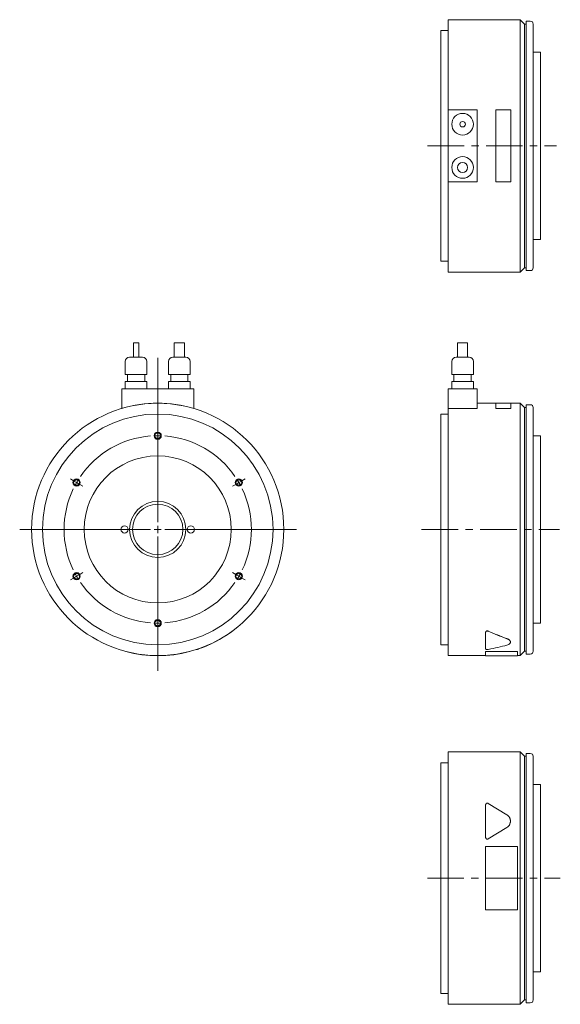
# Model space of a CAD drawing. Header units: millimetres. Extents: x 72 to 976, y 57 to 759.
# Tile 1 of 2: x 72 to 447, y 57 to 740. Entities that reach past the tile are written whole.
import ezdxf

# ---------------------------------------------------------------- set-up
doc = ezdxf.new("R2010")
doc.units = ezdxf.units.MM
doc.header["$LTSCALE"] = 2
doc.linetypes.add('CENTERX2', pattern=[20.32, 12.7, -2.54, 2.54, -2.54])

# ---------------------------------------------------------------- blocks, each defined once
blk = doc.blocks.new('SW_CENTERMARKSYMBOL_1')
at = {"color": 6, "linetype": 'Continuous', "lineweight": 0}
for p, q in [((0, 5), (0, 118.89)), ((0, 67.5), (0, 70)), ((0, 65), (0, 67.5)), ((0, 65), (0, 62.5)), ((0, 62.5), (0, 60)), ((-58.46, 33.75), (-60.62, 35)), ((58.46, 33.75), (60.62, 35)), ((-56.29, 32.5), (-58.46, 33.75)), ((-56.29, 32.5), (-54.13, 31.25)), ((-54.13, 31.25), (-51.96, 30)), ((54.13, 31.25), (51.96, 30)), ((56.29, 32.5), (54.13, 31.25)), ((56.29, 32.5), (58.46, 33.75)), ((-5, 0), (-95.79, 0)), ((0, 0), (-2.5, 0)), ((0, 0), (0, 2.5)), ((0, 0), (0, -2.5)), ((0, 0), (2.5, 0)), ((5, 0), (96.3, 0)), ((0, -5), (0, -98.16)), ((-58.46, -33.75), (-60.62, -35)), ((-56.29, -32.5), (-58.46, -33.75)), ((-56.29, -32.5), (-54.13, -31.25)), ((-54.13, -31.25), (-51.96, -30)), ((54.13, -31.25), (51.96, -30)), ((56.29, -32.5), (54.13, -31.25)), ((56.29, -32.5), (58.46, -33.75)), ((58.46, -33.75), (60.62, -35)), ((0, -62.5), (0, -60)), ((0, -65), (0, -62.5)), ((0, -65), (0, -67.5)), ((0, -67.5), (0, -70))]:
    blk.add_line(p, q, dxfattribs=at)
for start, end in [(94.40737, 145.59263), (90, 92.20368), (87.79632, 90), (34.40737, 85.59263), (147.79632, 150), (30, 32.20368), (154.40737, 205.59263), (150, 152.20368), (27.79632, 30), (334.40737, 25.59263), (207.79632, 210), (210, 212.20368), (327.79632, 330), (330, 332.20368), (214.40737, 265.59263), (274.40737, 325.59263), (267.79632, 270), (270, 272.20368)]:
    blk.add_arc((0, 0), 65, start, end, dxfattribs=at)

msp = doc.modelspace()

# ---------------------------------------------------------------- linework, layer by layer
at = {"color": 7, "linetype": 'Continuous', "lineweight": 15}
for p, q in [((419.21, 740.28), (369.21, 740.28)), ((369.21, 677.78), (369.21, 740.28)), ((422.21, 737.28), (419.21, 740.28)), ((419.21, 565.28), (419.21, 740.28)), ((426.21, 739.28), (423.21, 739.28)), ((423.21, 566.28), (423.21, 739.28)), ((369.21, 732.78), (364.21, 732.78)), ((364.21, 572.78), (364.21, 732.78)), ((423.21, 737.28), (422.21, 737.28)), ((422.21, 568.28), (422.21, 737.28)), ((428.21, 737.28), (428.21, 568.28)), ((433.21, 717.78), (428.21, 717.78)), ((433.21, 587.78), (433.21, 717.78)), ((369.21, 677.78), (369.21, 627.78)), ((389.21, 677.78), (369.21, 677.78)), ((389.21, 627.78), (389.21, 677.78)), ((412.71, 677.81), (402.21, 677.81)), ((402.21, 677.81), (402.21, 627.76)), ((412.71, 627.76), (412.71, 677.81)), ((369.21, 627.78), (389.21, 627.78)), ((369.21, 565.28), (369.21, 627.78)), ((402.21, 627.76), (412.71, 627.76)), ((428.21, 587.78), (433.21, 587.78)), ((364.21, 572.78), (369.21, 572.78)), ((419.21, 565.28), (422.21, 568.28)), ((422.21, 568.28), (423.21, 568.28)), ((369.21, 565.28), (419.21, 565.28)), ((423.21, 566.28), (426.21, 566.28)), ((150.72, 516.25), (150.72, 506.25)), ((150.72, 516.25), (154.57, 516.25)), ((154.57, 506.25), (154.57, 516.25)), ((179.14, 516.25), (179.14, 506.25)), ((179.14, 516.25), (186.14, 516.25)), ((186.14, 506.25), (186.14, 516.25)), ((375.71, 516.25), (375.71, 506.25)), ((375.71, 516.25), (382.71, 516.25)), ((382.71, 506.25), (382.71, 516.25)), ((148.14, 506.25), (157.14, 506.25)), ((178.14, 506.25), (187.14, 506.25)), ((374.71, 506.25), (383.71, 506.25)), ((145.14, 503.25), (145.14, 494.25)), ((160.14, 494.25), (160.14, 503.25)), ((175.14, 503.25), (175.14, 494.25)), ((190.14, 494.25), (190.14, 503.25)), ((371.71, 503.25), (371.71, 494.25)), ((386.71, 494.25), (386.71, 503.25)), ((145.14, 494.25), (160.14, 494.25)), ((146.64, 494.25), (146.64, 489.25)), ((158.64, 489.25), (158.64, 494.25)), ((175.14, 494.25), (190.14, 494.25)), ((176.64, 494.25), (176.64, 489.25)), ((188.64, 489.25), (188.64, 494.25)), ((371.71, 494.25), (386.71, 494.25)), ((373.21, 494.25), (373.21, 489.25)), ((385.21, 489.25), (385.21, 494.25)), ((145.14, 489.25), (145.14, 484.25)), ((145.14, 489.25), (160.14, 489.25)), ((160.14, 484.25), (160.14, 489.25)), ((175.14, 489.25), (175.14, 484.25)), ((175.14, 489.25), (190.14, 489.25)), ((190.14, 484.25), (190.14, 489.25)), ((371.71, 489.25), (371.71, 484.25)), ((371.71, 489.25), (386.71, 489.25)), ((386.71, 484.25), (386.71, 489.25)), ((142.64, 484.25), (192.64, 484.25)), ((142.64, 484.25), (142.64, 470.71)), ((192.64, 484.25), (192.64, 470.71)), ((369.21, 484.25), (389.21, 484.25)), ((369.21, 484.25), (369.21, 470.71)), ((389.21, 484.25), (389.21, 470.6)), ((402.21, 474.25), (389.21, 474.25)), ((412.71, 474.35), (402.21, 474.35)), ((402.21, 474.35), (402.21, 470.7)), ((412.71, 470.7), (412.71, 474.35)), ((419.21, 474.25), (412.71, 474.25)), ((422.21, 471.25), (419.21, 474.25)), ((419.21, 386.75), (419.21, 474.25)), ((423.21, 471.25), (422.21, 471.25)), ((422.21, 386.75), (422.21, 471.25)), ((426.21, 473.25), (423.21, 473.25)), ((423.21, 386.75), (423.21, 473.25)), ((428.21, 471.25), (428.21, 302.25)), ((142.64, 470.6), (142.61, 470.7)), ((142.64, 470.71), (142.64, 470.6)), ((192.64, 470.6), (192.64, 470.71)), ((192.64, 470.6), (192.67, 470.7)), ((369.21, 466.75), (364.21, 466.75)), ((364.21, 386.75), (364.21, 466.75)), ((369.21, 386.75), (369.21, 470.71)), ((370.21, 470.71), (369.21, 470.71)), ((370.21, 470.6), (370.21, 470.71)), ((389.21, 470.6), (370.21, 470.6)), ((402.21, 470.7), (412.71, 470.7)), ((402.21, 470.6), (402.21, 470.7)), ((402.21, 470.6), (412.71, 470.6)), ((412.71, 470.6), (412.71, 470.7)), ((433.21, 451.75), (428.21, 451.75)), ((433.21, 386.75), (433.21, 451.75)), ((364.21, 306.75), (364.21, 386.75)), ((369.21, 299.25), (369.21, 386.75)), ((419.21, 299.25), (419.21, 386.75)), ((422.21, 302.25), (422.21, 386.75)), ((423.21, 300.25), (423.21, 386.75)), ((433.21, 321.75), (433.21, 386.75)), ((428.21, 321.75), (433.21, 321.75)), ((219.7, 316.3), (219.64, 316.38)), ((395.21, 315.51), (395.21, 315.42)), ((395.21, 303.82), (395.21, 315.42)), ((412.41, 308.58), (412.41, 308.67)), ((145.64, 302.06), (145.62, 301.96)), ((189.64, 302.06), (189.67, 301.96)), ((194.64, 303.52), (194.67, 303.42)), ((364.21, 306.75), (369.21, 306.75)), ((395.21, 302.06), (417.21, 302.06)), ((395.21, 302.06), (395.21, 301.96)), ((395.21, 301.96), (417.21, 301.96)), ((395.21, 299.15), (395.21, 301.96)), ((417.21, 302.06), (417.21, 301.96)), ((417.21, 301.96), (417.21, 299.15)), ((419.21, 299.25), (422.21, 302.25)), ((422.21, 302.25), (423.21, 302.25)), ((369.21, 299.25), (395.21, 299.25)), ((395.21, 299.15), (417.21, 299.15)), ((417.21, 299.25), (419.21, 299.25)), ((423.21, 300.25), (426.21, 300.25)), ((419.21, 232.36), (369.21, 232.36)), ((369.21, 57.36), (369.21, 232.36)), ((422.21, 229.36), (419.21, 232.36)), ((419.21, 57.36), (419.21, 232.36)), ((423.21, 229.36), (422.21, 229.36)), ((422.21, 60.36), (422.21, 229.36)), ((426.21, 231.36), (423.21, 231.36)), ((423.21, 58.36), (423.21, 231.36)), ((428.21, 229.36), (428.21, 60.36)), ((369.21, 224.86), (364.21, 224.86)), ((364.21, 64.86), (364.21, 224.86)), ((433.21, 209.86), (428.21, 209.86)), ((433.21, 79.86), (433.21, 209.86)), ((395.21, 173.09), (395.21, 195.72)), ((397.04, 196.74), (409.99, 188.75)), ((412.41, 184.36), (412.41, 184.4)), ((409.99, 180.06), (397.04, 172.07)), ((409.99, 180.02), (397.04, 172.04)), ((395.21, 173.06), (395.21, 173.09)), ((395.21, 166.88), (417.21, 166.88)), ((395.21, 122.83), (395.21, 166.88)), ((417.21, 166.88), (417.21, 122.83)), ((417.21, 122.83), (395.21, 122.83)), ((428.21, 79.86), (433.21, 79.86)), ((364.21, 64.86), (369.21, 64.86)), ((369.21, 57.36), (419.21, 57.36)), ((419.21, 57.36), (422.21, 60.36)), ((422.21, 60.36), (423.21, 60.36)), ((423.21, 58.36), (426.21, 58.36))]:
    msp.add_line(p, q, dxfattribs=at)
at = {"color": 6, "linetype": 'CENTERX2', "lineweight": 0}
for p, q in [((354.83, 652.78), (444.46, 652.78)), ((350.74, 386.75), (446.44, 386.75)), ((354.76, 144.86), (447.02, 144.86))]:
    msp.add_line(p, q, dxfattribs=at)
at = {"color": 7, "linetype": 'Continuous', "lineweight": 15}
for centre, radius in [((379.21, 667.78), 7.5), ((379.21, 667.78), 1.92), ((379.21, 637.78), 7.5), ((379.21, 637.78), 3.5), ((167.64, 386.75), 87.5), ((167.64, 386.75), 80), ((167.64, 386.75), 51), ((167.64, 386.75), 19.5), ((167.64, 386.75), 17.5), ((144.64, 386.75), 2.5), ((190.64, 386.75), 2.5)]:
    msp.add_circle(centre, radius, dxfattribs=at)
at = {"color": 6, "linetype": 'Continuous', "lineweight": 15}
for centre in [(167.64, 451.75), (111.35, 419.25), (223.93, 419.25), (111.35, 354.25), (223.93, 354.25), (167.64, 321.75)]:
    msp.add_circle(centre, 2.5, dxfattribs=at)
for centre in [(167.64, 451.75), (111.35, 419.25), (223.93, 419.25), (111.35, 354.25), (223.93, 354.25), (167.64, 321.75)]:
    msp.add_circle(centre, 2.06)
at = {"color": 7, "linetype": 'Continuous', "lineweight": 15}
for centre, radius, start, end in [((426.21, 737.28), 2, 0, 90), ((426.21, 568.28), 2, 270, 0), ((148.14, 503.25), 3, 90, 180), ((157.14, 503.25), 3, 0, 90), ((178.14, 503.25), 3, 90, 180), ((187.14, 503.25), 3, 0, 90), ((374.71, 503.25), 3, 90, 180), ((383.71, 503.25), 3, 0, 90), ((167.64, 386.75), 87.6, 73.41795, 106.58205), ((426.21, 471.25), 2, 0, 90), ((167.64, 386.75), 87.6, 288.80121, 305.49074), ((167.64, 386.75), 87.6, 255.43794, 284.56206), ((426.21, 302.25), 2, 270, 0), ((426.21, 229.36), 2, 0, 90), ((426.21, 60.36), 2, 270, 0)]:
    msp.add_arc(centre, radius, start, end, dxfattribs=at)
for centre, ratio, start_param, end_param in [((481.11, 386.75), 0.616389, 4.078545, 4.187582), ((481.11, 386.75), 0.617094, 4.078545, 4.187582), ((352.95, 386.75), 0.617094, 5.028225, 5.125883)]:
    msp.add_ellipse(centre, major_axis=(141.96, 0), ratio=ratio, start_param=start_param, end_param=end_param, dxfattribs=at)
for points, knots in [([(218.5, 315.42), (218.69, 315.56), (218.97, 315.76), (219.3, 316), (219.51, 316.16), (219.65, 316.26), (219.71, 316.31), (219.7, 316.29), (219.7, 316.29)], [0, 0, 0, 0, 0.32905, 0.49326, 0.658926, 0.824508, 0.989627, 1, 1, 1, 1]), ([(397.04, 316.24), (397.01, 316.26), (396.97, 316.28), (396.89, 316.3), (396.81, 316.33), (396.7, 316.35), (396.56, 316.37), (396.33, 316.38), (396.04, 316.35), (395.74, 316.24), (395.54, 316.11), (395.42, 315.99), (395.33, 315.89), (395.26, 315.77), (395.22, 315.64), (395.21, 315.55), (395.21, 315.51)], [0, 0, 0, 0, 0.032216, 0.063821, 0.095013, 0.125996, 0.18899, 0.251472, 0.376162, 0.501171, 0.626204, 0.68756, 0.750301, 0.832847, 0.915588, 1, 1, 1, 1]), ([(395.21, 315.42), (395.21, 315.46), (395.21, 315.49), (395.22, 315.56), (395.23, 315.59), (395.25, 315.66), (395.27, 315.69), (395.29, 315.74), (395.3, 315.76), (395.32, 315.79), (395.33, 315.8), (395.37, 315.85), (395.39, 315.88), (395.43, 315.93), (395.45, 315.94), (395.47, 315.96), (395.48, 315.97), (395.49, 315.98), (395.5, 315.99), (395.55, 316.03), (395.58, 316.05), (395.64, 316.09), (395.66, 316.1), (395.69, 316.12), (395.7, 316.13), (395.73, 316.14), (395.74, 316.14), (395.79, 316.17), (395.84, 316.19), (395.92, 316.22), (395.94, 316.23), (395.98, 316.24), (395.99, 316.24), (396.02, 316.25), (396.03, 316.25), (396.16, 316.28), (396.27, 316.29), (396.45, 316.3), (396.5, 316.29), (396.59, 316.29), (396.62, 316.28), (396.68, 316.27), (396.7, 316.27), (396.84, 316.24), (396.94, 316.21), (397.04, 316.16)], [0, 0, 0, 0, 0.0625, 0.0625, 0.125, 0.125, 0.1875, 0.1875, 0.21875, 0.21875, 0.25, 0.25, 0.3125, 0.3125, 0.34375, 0.34375, 0.359375, 0.359375, 0.375, 0.375, 0.4375, 0.4375, 0.46875, 0.46875, 0.484375, 0.484375, 0.5, 0.5, 0.5625, 0.5625, 0.59375, 0.59375, 0.609375, 0.609375, 0.625, 0.625, 0.75, 0.75, 0.8125, 0.8125, 0.84375, 0.84375, 0.875, 0.875, 1, 1, 1, 1]), ([(409.99, 311.02), (410.35, 310.87), (411.07, 310.57), (411.83, 309.98), (412.27, 309.34), (412.46, 308.9), (412.41, 308.68), (412.4, 308.67)], [0, 0, 0, 0, 0.247042, 0.494983, 0.742978, 0.989984, 1, 1, 1, 1]), ([(409.99, 310.94), (410.17, 310.87), (410.35, 310.8), (410.61, 310.68), (410.69, 310.64), (410.82, 310.57), (410.86, 310.55), (410.92, 310.52), (410.94, 310.51), (410.97, 310.48), (410.99, 310.47), (411.16, 310.37), (411.3, 310.28), (411.49, 310.13), (411.55, 310.08), (411.64, 310.01), (411.66, 309.98), (411.71, 309.95), (411.72, 309.93), (411.75, 309.91), (411.76, 309.89), (411.88, 309.78), (411.97, 309.68), (412.08, 309.52), (412.12, 309.47), (412.17, 309.39), (412.19, 309.36), (412.22, 309.3), (412.23, 309.28), (412.3, 309.14), (412.34, 309.04), (412.38, 308.88), (412.39, 308.82), (412.4, 308.72), (412.41, 308.66), (412.41, 308.5), (412.4, 308.39), (412.36, 308.24), (412.35, 308.19), (412.32, 308.11), (412.31, 308.09), (412.29, 308.03), (412.28, 308.01), (412.21, 307.88), (412.15, 307.78), (412.03, 307.64), (411.99, 307.59), (411.93, 307.52), (411.9, 307.5), (411.86, 307.45), (411.83, 307.43), (411.7, 307.32), (411.59, 307.23), (411.39, 307.11), (411.33, 307.07), (411.22, 307.01), (411.19, 306.99), (411.13, 306.96), (411.11, 306.95), (411.08, 306.94), (411.06, 306.93), (410.73, 306.77), (410.38, 306.64), (409.99, 306.53)], [0, 0, 0, 0, 0.0625, 0.0625, 0.09375, 0.09375, 0.109375, 0.109375, 0.117188, 0.117188, 0.125, 0.125, 0.1875, 0.1875, 0.21875, 0.21875, 0.234375, 0.234375, 0.242188, 0.242188, 0.25, 0.25, 0.3125, 0.3125, 0.34375, 0.34375, 0.359375, 0.359375, 0.375, 0.375, 0.4375, 0.4375, 0.46875, 0.46875, 0.5, 0.5, 0.5625, 0.5625, 0.59375, 0.59375, 0.609375, 0.609375, 0.625, 0.625, 0.6875, 0.6875, 0.71875, 0.71875, 0.734375, 0.734375, 0.75, 0.75, 0.8125, 0.8125, 0.84375, 0.84375, 0.859375, 0.859375, 0.867188, 0.867188, 0.875, 0.875, 1, 1, 1, 1]), ([(194.67, 303.42), (194.68, 303.43), (194.69, 303.43), (194.82, 303.47), (195.02, 303.54), (195.27, 303.62), (195.56, 303.72), (195.77, 303.79), (195.87, 303.82)], [0, 0, 0, 0, 0.159464, 0.327434, 0.495411, 0.66321, 0.831073, 1, 1, 1, 1]), ([(397.04, 303.48), (396.86, 303.44), (396.64, 303.42), (396.32, 303.42), (396.21, 303.43), (396.05, 303.44), (396, 303.45), (395.9, 303.46), (395.85, 303.47), (395.76, 303.49), (395.72, 303.49), (395.63, 303.52), (395.59, 303.53), (395.52, 303.55), (395.48, 303.57), (395.42, 303.59), (395.39, 303.61), (395.26, 303.68), (395.21, 303.75), (395.21, 303.82)], [0, 0, 0, 0, 0.25, 0.25, 0.375, 0.375, 0.4375, 0.4375, 0.5, 0.5, 0.5625, 0.5625, 0.625, 0.625, 0.6875, 0.6875, 0.75, 0.75, 1, 1, 1, 1]), ([(395.21, 195.72), (395.21, 195.77), (395.21, 195.81), (395.22, 195.91), (395.23, 195.95), (395.25, 196.05), (395.27, 196.09), (395.29, 196.16), (395.3, 196.18), (395.32, 196.23), (395.33, 196.25), (395.37, 196.31), (395.39, 196.36), (395.43, 196.42), (395.45, 196.44), (395.47, 196.47), (395.48, 196.48), (395.49, 196.49), (395.5, 196.5), (395.55, 196.55), (395.58, 196.59), (395.64, 196.64), (395.66, 196.66), (395.69, 196.68), (395.7, 196.69), (395.73, 196.71), (395.74, 196.71), (395.79, 196.75), (395.84, 196.78), (395.92, 196.81), (395.94, 196.82), (395.98, 196.84), (395.99, 196.85), (396.02, 196.85), (396.03, 196.86), (396.16, 196.9), (396.27, 196.92), (396.45, 196.92), (396.5, 196.92), (396.59, 196.91), (396.62, 196.9), (396.68, 196.89), (396.7, 196.88), (396.84, 196.84), (396.94, 196.8), (397.04, 196.74)], [0, 0, 0, 0, 0.0625, 0.0625, 0.125, 0.125, 0.1875, 0.1875, 0.21875, 0.21875, 0.25, 0.25, 0.3125, 0.3125, 0.34375, 0.34375, 0.359375, 0.359375, 0.375, 0.375, 0.4375, 0.4375, 0.46875, 0.46875, 0.484375, 0.484375, 0.5, 0.5, 0.5625, 0.5625, 0.59375, 0.59375, 0.609375, 0.609375, 0.625, 0.625, 0.75, 0.75, 0.8125, 0.8125, 0.84375, 0.84375, 0.875, 0.875, 1, 1, 1, 1]), ([(409.99, 188.75), (410.17, 188.63), (410.35, 188.51), (410.61, 188.3), (410.69, 188.23), (410.82, 188.11), (410.86, 188.07), (410.92, 188.02), (410.94, 188), (410.97, 187.96), (410.99, 187.93), (411.16, 187.76), (411.3, 187.59), (411.49, 187.33), (411.55, 187.24), (411.64, 187.11), (411.66, 187.06), (411.71, 186.99), (411.72, 186.97), (411.75, 186.92), (411.76, 186.9), (411.88, 186.69), (411.97, 186.5), (412.08, 186.2), (412.12, 186.1), (412.17, 185.95), (412.19, 185.9), (412.22, 185.8), (412.23, 185.75), (412.3, 185.49), (412.34, 185.29), (412.38, 184.98), (412.39, 184.87), (412.4, 184.67), (412.41, 184.56), (412.41, 184.24), (412.4, 184.03), (412.36, 183.72), (412.35, 183.61), (412.32, 183.46), (412.31, 183.41), (412.29, 183.3), (412.28, 183.25), (412.21, 182.99), (412.15, 182.78), (412.03, 182.48), (411.99, 182.38), (411.93, 182.24), (411.9, 182.19), (411.86, 182.09), (411.83, 182.04), (411.7, 181.8), (411.59, 181.61), (411.39, 181.35), (411.33, 181.26), (411.22, 181.13), (411.19, 181.09), (411.13, 181.03), (411.11, 181.01), (411.08, 180.96), (411.06, 180.95), (410.73, 180.59), (410.38, 180.3), (409.99, 180.06)], [0, 0, 0, 0, 0.0625, 0.0625, 0.09375, 0.09375, 0.109375, 0.109375, 0.117188, 0.117188, 0.125, 0.125, 0.1875, 0.1875, 0.21875, 0.21875, 0.234375, 0.234375, 0.242188, 0.242188, 0.25, 0.25, 0.3125, 0.3125, 0.34375, 0.34375, 0.359375, 0.359375, 0.375, 0.375, 0.4375, 0.4375, 0.46875, 0.46875, 0.5, 0.5, 0.5625, 0.5625, 0.59375, 0.59375, 0.609375, 0.609375, 0.625, 0.625, 0.6875, 0.6875, 0.71875, 0.71875, 0.734375, 0.734375, 0.75, 0.75, 0.8125, 0.8125, 0.84375, 0.84375, 0.859375, 0.859375, 0.867188, 0.867188, 0.875, 0.875, 1, 1, 1, 1]), ([(412.4, 184.36), (412.38, 183.96), (412.33, 183.13), (411.85, 181.94), (411.1, 180.83), (410.36, 180.29), (409.99, 180.02)], [0, 0, 0, 0, 0.242125, 0.494794, 0.746079, 1, 1, 1, 1]), ([(397.04, 172.07), (396.86, 171.96), (396.64, 171.89), (396.32, 171.89), (396.21, 171.9), (396.05, 171.94), (396, 171.96), (395.9, 172), (395.85, 172.03), (395.76, 172.08), (395.72, 172.11), (395.63, 172.17), (395.59, 172.21), (395.52, 172.29), (395.48, 172.33), (395.42, 172.41), (395.39, 172.45), (395.26, 172.68), (395.21, 172.88), (395.21, 173.09)], [0, 0, 0, 0, 0.25, 0.25, 0.375, 0.375, 0.4375, 0.4375, 0.5, 0.5, 0.5625, 0.5625, 0.625, 0.625, 0.6875, 0.6875, 0.75, 0.75, 1, 1, 1, 1]), ([(395.21, 173.06), (395.21, 173.03), (395.21, 172.96), (395.23, 172.85), (395.25, 172.74), (395.29, 172.61), (395.39, 172.42), (395.54, 172.21), (395.8, 172.01), (396.1, 171.88), (396.37, 171.85), (396.59, 171.87), (396.75, 171.9), (396.9, 171.96), (396.99, 172.01), (397.04, 172.04)], [0, 0, 0, 0, 0.042003, 0.083824, 0.125743, 0.188398, 0.250709, 0.375398, 0.500256, 0.625143, 0.749998, 0.812312, 0.874983, 0.937358, 1, 1, 1, 1])]:
    msp.add_open_spline(points, degree=3, knots=knots, dxfattribs=at)

# ---------------------------------------------------------------- block references
at = {"color": 6, "linetype": 'Continuous', "lineweight": 0}
msp.add_blockref('SW_CENTERMARKSYMBOL_1', (167.64, 386.75), dxfattribs=at)

doc.saveas('drawing.dxf')
